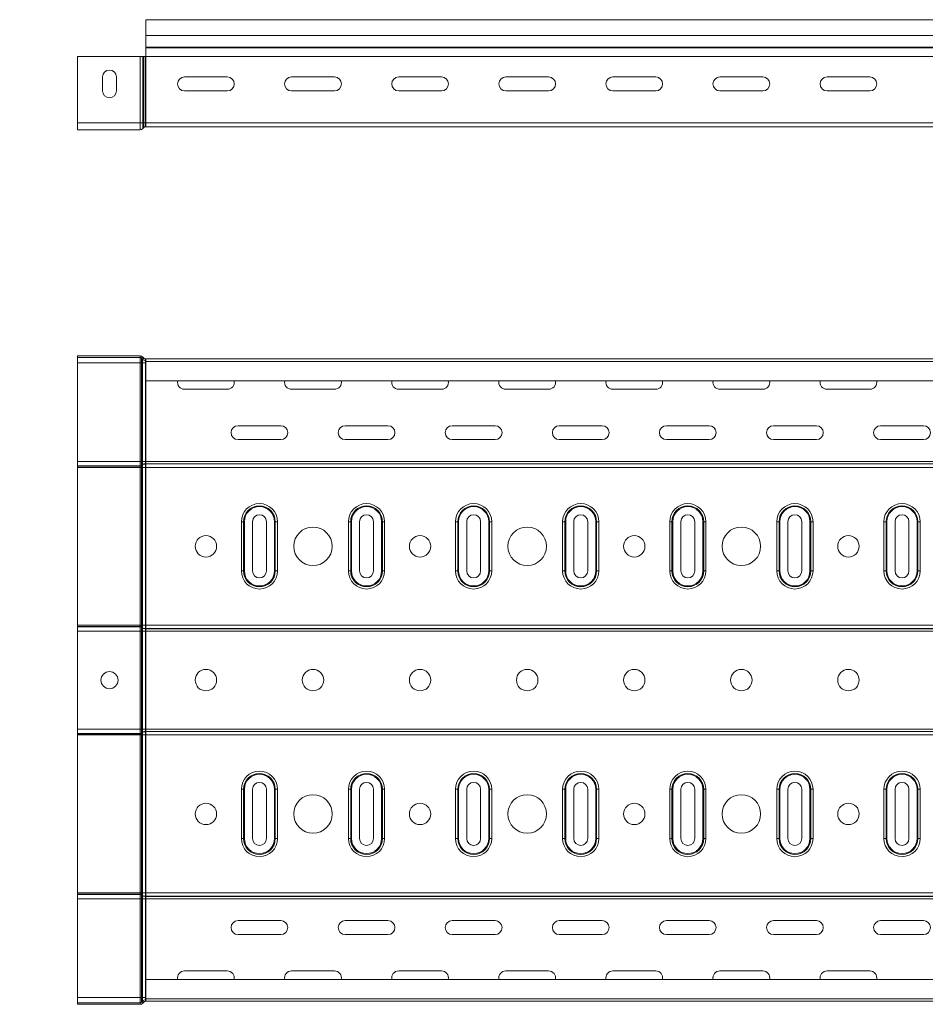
# Model space of a CAD drawing. Header units: millimetres. Extents: x -583 to 2827, y -4183 to -259.
# Tile 4 of 19: x 270 to 692, y -2874 to -2414. Entities that reach past the tile are written whole.
import ezdxf

# ---------------------------------------------------------------- set-up
doc = ezdxf.new("R2010")
doc.units = ezdxf.units.MM
doc.styles.add('SLDTEXTSTYLE0', font='TXT', dxfattribs={"width": 0.7, "bigfont": 'bigfont'})

msp = doc.modelspace()

# ---------------------------------------------------------------- linework, layer by layer
at = {"color": 7, "linetype": 'Continuous', "lineweight": 15}
for p, q in [((2796.48, -2414.03), (328.48, -2414.03)), ((328.48, -2421.48), (328.48, -2414.03)), ((328.48, -2421.48), (2796.48, -2421.48)), ((328.48, -2426.79), (328.48, -2421.48)), ((328.48, -2427.16), (328.48, -2426.79)), ((328.48, -2426.79), (2796.48, -2426.79)), ((328.48, -2431.29), (328.48, -2427.16)), ((328.48, -2427.16), (2796.48, -2427.16)), ((325.81, -2431.29), (296.48, -2431.29)), ((296.48, -2462.23), (296.48, -2431.29)), ((325.81, -2462.23), (325.81, -2431.29)), ((327, -2431.29), (325.81, -2431.29)), ((327, -2462.23), (327, -2431.29)), ((327.47, -2431.29), (327, -2431.29)), ((327.47, -2462.23), (327.47, -2431.29)), ((328.28, -2431.29), (327.47, -2431.29)), ((328.28, -2462.23), (328.28, -2431.29)), ((328.48, -2431.29), (328.28, -2431.29)), ((328.48, -2431.29), (2796.48, -2431.29)), ((328.48, -2462.23), (328.48, -2431.29)), ((308.23, -2440.78), (308.23, -2447.28)), ((314.73, -2447.28), (314.73, -2440.78)), ((366.48, -2440.78), (346.48, -2440.78)), ((416.48, -2440.78), (396.48, -2440.78)), ((466.48, -2440.78), (446.48, -2440.78)), ((516.48, -2440.78), (496.48, -2440.78)), ((566.48, -2440.78), (546.48, -2440.78)), ((616.48, -2440.78), (596.48, -2440.78)), ((666.48, -2440.78), (646.48, -2440.78)), ((346.48, -2447.28), (366.48, -2447.28)), ((396.48, -2447.28), (416.48, -2447.28)), ((446.48, -2447.28), (466.48, -2447.28)), ((496.48, -2447.28), (516.48, -2447.28)), ((546.48, -2447.28), (566.48, -2447.28)), ((596.48, -2447.28), (616.48, -2447.28)), ((646.48, -2447.28), (666.48, -2447.28)), ((325.81, -2462.23), (296.48, -2462.23)), ((296.48, -2465.43), (296.48, -2462.23)), ((325.81, -2465.43), (325.81, -2462.23)), ((327, -2462.23), (325.81, -2462.23)), ((327, -2464.91), (327, -2462.23)), ((327.47, -2462.23), (327, -2462.23)), ((327.47, -2464.39), (327, -2464.91)), ((327.47, -2464.39), (327.47, -2462.23)), ((328.28, -2462.23), (327.47, -2462.23)), ((328.28, -2464.03), (328.28, -2462.23)), ((328.48, -2462.23), (328.28, -2462.23)), ((328.48, -2464.03), (328.28, -2464.03)), ((328.48, -2462.23), (2796.48, -2462.23)), ((328.48, -2464.03), (328.48, -2462.23)), ((328.48, -2464.03), (2796.48, -2464.03)), ((325.81, -2465.43), (296.48, -2465.43)), ((296.48, -2571.77), (296.48, -2571.07)), ((325.81, -2571.07), (296.48, -2571.07)), ((325.81, -2571.77), (296.48, -2571.77)), ((296.48, -2571.77), (296.48, -2574.27)), ((325.81, -2574.27), (296.48, -2574.27)), ((296.48, -2574.27), (296.48, -2620.36)), ((325.81, -2571.77), (325.81, -2571.07)), ((325.81, -2571.77), (325.81, -2574.27)), ((326.48, -2574.27), (325.81, -2574.27)), ((325.81, -2574.27), (325.81, -2620.36)), ((326.48, -2572.06), (327, -2571.59)), ((326.95, -2572.58), (326.48, -2572.06)), ((326.48, -2572.06), (326.48, -2574.27)), ((326.95, -2574.27), (326.48, -2574.27)), ((326.48, -2574.27), (326.48, -2620.36)), ((326.95, -2572.58), (327.47, -2572.11)), ((326.95, -2572.58), (326.95, -2574.27)), ((328.28, -2574.27), (326.95, -2574.27)), ((326.95, -2574.27), (326.95, -2620.36)), ((327.47, -2572.11), (327, -2571.59)), ((328.28, -2573.17), (328.28, -2572.47)), ((328.48, -2572.47), (328.28, -2572.47)), ((328.48, -2573.17), (328.28, -2573.17)), ((328.28, -2573.17), (328.28, -2574.27)), ((328.48, -2574.27), (328.28, -2574.27)), ((328.28, -2574.27), (328.28, -2620.36)), ((328.48, -2573.59), (328.48, -2572.47)), ((328.48, -2572.47), (2796.48, -2572.47)), ((2796.48, -2573.59), (328.48, -2573.59)), ((328.48, -2582.69), (328.48, -2573.59)), ((328.48, -2582.69), (2796.48, -2582.69)), ((328.48, -2582.69), (328.48, -2620.36)), ((366.48, -2586.64), (346.48, -2586.64)), ((416.48, -2586.64), (396.48, -2586.64)), ((466.48, -2586.64), (446.48, -2586.64)), ((516.48, -2586.64), (496.48, -2586.64)), ((566.48, -2586.64), (546.48, -2586.64)), ((616.48, -2586.64), (596.48, -2586.64)), ((666.48, -2586.64), (646.48, -2586.64)), ((371.48, -2603.64), (391.48, -2603.64)), ((421.48, -2603.64), (441.48, -2603.64)), ((471.48, -2603.64), (491.48, -2603.64)), ((521.48, -2603.64), (541.48, -2603.64)), ((571.48, -2603.64), (591.48, -2603.64)), ((621.48, -2603.64), (641.48, -2603.64)), ((671.48, -2603.64), (691.48, -2603.64)), ((391.48, -2610.14), (371.48, -2610.14)), ((441.48, -2610.14), (421.48, -2610.14)), ((491.48, -2610.14), (471.48, -2610.14)), ((541.48, -2610.14), (521.48, -2610.14)), ((591.48, -2610.14), (571.48, -2610.14)), ((641.48, -2610.14), (621.48, -2610.14)), ((691.48, -2610.14), (671.48, -2610.14)), ((325.81, -2620.36), (296.48, -2620.36)), ((296.48, -2620.36), (296.48, -2622.41)), ((326.48, -2620.36), (325.81, -2620.36)), ((325.81, -2620.36), (325.81, -2622.41)), ((326.95, -2620.36), (326.48, -2620.36)), ((326.48, -2620.36), (326.48, -2622.2)), ((328.28, -2620.36), (326.95, -2620.36)), ((326.95, -2620.36), (326.95, -2621.83)), ((328.48, -2620.36), (328.28, -2620.36)), ((328.28, -2620.36), (328.28, -2621.42)), ((328.48, -2620.36), (2796.48, -2620.36)), ((328.48, -2620.36), (328.48, -2621.42)), ((325.81, -2622.41), (296.48, -2622.41)), ((296.48, -2622.41), (296.48, -2622.52)), ((325.81, -2622.52), (296.48, -2622.52)), ((296.48, -2622.52), (296.48, -2623.09)), ((325.81, -2623.09), (296.48, -2623.09)), ((296.48, -2623.09), (296.48, -2696.85)), ((325.81, -2622.41), (325.81, -2622.52)), ((325.81, -2622.52), (325.81, -2623.09)), ((326.48, -2623.09), (325.81, -2623.09)), ((325.81, -2623.09), (325.81, -2696.85)), ((326.95, -2621.83), (326.48, -2622.2)), ((326.95, -2621.95), (326.48, -2622.32)), ((326.48, -2622.2), (326.48, -2622.32)), ((326.48, -2622.32), (326.48, -2623.09)), ((326.95, -2623.09), (326.48, -2623.09)), ((326.48, -2623.09), (326.48, -2696.85)), ((326.95, -2621.83), (326.95, -2621.95)), ((326.95, -2621.95), (326.95, -2623.09)), ((328.28, -2623.09), (326.95, -2623.09)), ((326.95, -2623.09), (326.95, -2696.85)), ((328.28, -2621.42), (328.28, -2621.53)), ((328.48, -2621.42), (328.28, -2621.42)), ((328.28, -2621.53), (328.28, -2623.09)), ((328.48, -2621.53), (328.28, -2621.53)), ((328.28, -2623.09), (328.28, -2696.85)), ((328.48, -2623.09), (328.28, -2623.09)), ((328.48, -2621.42), (328.48, -2621.53)), ((328.48, -2621.42), (2796.48, -2621.42)), ((328.48, -2621.53), (2796.48, -2621.53)), ((328.48, -2621.53), (328.48, -2623.09)), ((328.48, -2623.09), (2796.48, -2623.09)), ((328.48, -2623.09), (328.48, -2696.85)), ((373.03, -2671.47), (373.03, -2648.47)), ((373.03, -2648.47), (374.07, -2648.47)), ((374.07, -2671.47), (374.07, -2648.47)), ((374.07, -2648.47), (374.45, -2648.47)), ((374.45, -2648.47), (374.45, -2671.47)), ((378.23, -2671.47), (378.23, -2648.47)), ((384.73, -2648.47), (384.73, -2671.47)), ((388.51, -2671.47), (388.51, -2648.47)), ((388.51, -2648.47), (388.89, -2648.47)), ((388.89, -2648.47), (388.89, -2671.47)), ((388.89, -2648.47), (389.93, -2648.47)), ((389.93, -2648.47), (389.93, -2671.47)), ((423.03, -2671.47), (423.03, -2648.47)), ((423.03, -2648.47), (424.07, -2648.47)), ((424.07, -2671.47), (424.07, -2648.47)), ((424.45, -2648.47), (424.07, -2648.47)), ((424.45, -2648.47), (424.45, -2671.47)), ((428.23, -2671.47), (428.23, -2648.47)), ((434.73, -2648.47), (434.73, -2671.47)), ((438.51, -2671.47), (438.51, -2648.47)), ((438.51, -2648.47), (438.89, -2648.47)), ((438.89, -2648.47), (438.89, -2671.47)), ((438.89, -2648.47), (439.93, -2648.47)), ((439.93, -2648.47), (439.93, -2671.47)), ((473.03, -2671.47), (473.03, -2648.47)), ((473.03, -2648.47), (474.07, -2648.47)), ((474.07, -2671.47), (474.07, -2648.47)), ((474.07, -2648.47), (474.45, -2648.47)), ((474.45, -2648.47), (474.45, -2671.47)), ((478.23, -2671.47), (478.23, -2648.47)), ((484.73, -2648.47), (484.73, -2671.47)), ((488.51, -2671.47), (488.51, -2648.47)), ((488.51, -2648.47), (488.89, -2648.47)), ((488.89, -2648.47), (488.89, -2671.47)), ((488.89, -2648.47), (489.93, -2648.47)), ((489.93, -2648.47), (489.93, -2671.47)), ((523.03, -2671.47), (523.03, -2648.47)), ((523.03, -2648.47), (524.07, -2648.47)), ((524.07, -2671.47), (524.07, -2648.47)), ((524.45, -2648.47), (524.07, -2648.47)), ((524.45, -2648.47), (524.45, -2671.47)), ((528.23, -2671.47), (528.23, -2648.47)), ((534.73, -2648.47), (534.73, -2671.47)), ((538.51, -2671.47), (538.51, -2648.47)), ((538.51, -2648.47), (538.89, -2648.47)), ((538.89, -2648.47), (538.89, -2671.47)), ((538.89, -2648.47), (539.93, -2648.47)), ((539.93, -2648.47), (539.93, -2671.47)), ((573.03, -2671.47), (573.03, -2648.47)), ((573.03, -2648.47), (574.07, -2648.47)), ((574.07, -2671.47), (574.07, -2648.47)), ((574.07, -2648.47), (574.45, -2648.47)), ((574.45, -2648.47), (574.45, -2671.47)), ((578.23, -2671.47), (578.23, -2648.47)), ((584.73, -2648.47), (584.73, -2671.47)), ((588.51, -2671.47), (588.51, -2648.47)), ((588.51, -2648.47), (588.89, -2648.47)), ((588.89, -2648.47), (588.89, -2671.47)), ((588.89, -2648.47), (589.93, -2648.47)), ((589.93, -2648.47), (589.93, -2671.47)), ((623.03, -2671.47), (623.03, -2648.47)), ((623.03, -2648.47), (624.07, -2648.47)), ((624.07, -2671.47), (624.07, -2648.47)), ((624.45, -2648.47), (624.07, -2648.47)), ((624.45, -2648.47), (624.45, -2671.47)), ((628.23, -2671.47), (628.23, -2648.47)), ((634.73, -2648.47), (634.73, -2671.47)), ((638.51, -2671.47), (638.51, -2648.47)), ((638.51, -2648.47), (638.89, -2648.47)), ((638.89, -2648.47), (638.89, -2671.47)), ((638.89, -2648.47), (639.93, -2648.47)), ((639.93, -2648.47), (639.93, -2671.47)), ((673.03, -2671.47), (673.03, -2648.47)), ((673.03, -2648.47), (674.07, -2648.47)), ((674.07, -2671.47), (674.07, -2648.47)), ((674.07, -2648.47), (674.45, -2648.47)), ((674.45, -2648.47), (674.45, -2671.47)), ((678.23, -2671.47), (678.23, -2648.47)), ((684.73, -2648.47), (684.73, -2671.47)), ((688.51, -2671.47), (688.51, -2648.47)), ((688.51, -2648.47), (688.89, -2648.47)), ((688.89, -2648.47), (688.89, -2671.47)), ((688.89, -2648.47), (689.93, -2648.47)), ((689.93, -2648.47), (689.93, -2671.47)), ((373.03, -2671.47), (374.07, -2671.47)), ((374.07, -2671.47), (374.45, -2671.47)), ((388.51, -2671.47), (388.89, -2671.47)), ((388.89, -2671.47), (389.93, -2671.47)), ((423.03, -2671.47), (424.07, -2671.47)), ((424.07, -2671.47), (424.45, -2671.47)), ((438.89, -2671.47), (438.51, -2671.47)), ((438.89, -2671.47), (439.93, -2671.47)), ((473.03, -2671.47), (474.07, -2671.47)), ((474.07, -2671.47), (474.45, -2671.47)), ((488.51, -2671.47), (488.89, -2671.47)), ((488.89, -2671.47), (489.93, -2671.47)), ((523.03, -2671.47), (524.07, -2671.47)), ((524.07, -2671.47), (524.45, -2671.47)), ((538.89, -2671.47), (538.51, -2671.47)), ((538.89, -2671.47), (539.93, -2671.47)), ((573.03, -2671.47), (574.07, -2671.47)), ((574.07, -2671.47), (574.45, -2671.47)), ((588.51, -2671.47), (588.89, -2671.47)), ((588.89, -2671.47), (589.93, -2671.47)), ((623.03, -2671.47), (624.07, -2671.47)), ((624.07, -2671.47), (624.45, -2671.47)), ((638.89, -2671.47), (638.51, -2671.47)), ((638.89, -2671.47), (639.93, -2671.47)), ((673.03, -2671.47), (674.07, -2671.47)), ((674.07, -2671.47), (674.45, -2671.47)), ((688.51, -2671.47), (688.89, -2671.47)), ((688.89, -2671.47), (689.93, -2671.47)), ((325.81, -2696.85), (296.48, -2696.85)), ((296.48, -2696.85), (296.48, -2697.41)), ((325.81, -2697.41), (296.48, -2697.41)), ((296.48, -2697.41), (296.48, -2697.53)), ((325.81, -2697.53), (296.48, -2697.53)), ((296.48, -2697.53), (296.48, -2699.58)), ((326.48, -2696.85), (325.81, -2696.85)), ((325.81, -2696.85), (325.81, -2697.41)), ((325.81, -2697.41), (325.81, -2697.53)), ((325.81, -2697.53), (325.81, -2699.58)), ((326.95, -2696.85), (326.48, -2696.85)), ((326.48, -2696.85), (326.48, -2697.62)), ((326.95, -2697.99), (326.48, -2697.62)), ((326.48, -2697.62), (326.48, -2697.74)), ((326.95, -2698.1), (326.48, -2697.74)), ((326.48, -2697.74), (326.48, -2699.58)), ((328.28, -2696.85), (326.95, -2696.85)), ((326.95, -2696.85), (326.95, -2697.99)), ((326.95, -2697.99), (326.95, -2698.1)), ((326.95, -2698.1), (326.95, -2699.58)), ((328.48, -2696.85), (328.28, -2696.85)), ((328.28, -2696.85), (328.28, -2698.4)), ((328.48, -2698.4), (328.28, -2698.4)), ((328.28, -2698.4), (328.28, -2698.52)), ((328.48, -2698.52), (328.28, -2698.52)), ((328.28, -2698.52), (328.28, -2699.58)), ((328.48, -2696.85), (2796.48, -2696.85)), ((328.48, -2696.85), (328.48, -2698.4)), ((328.48, -2698.4), (2796.48, -2698.4)), ((328.48, -2698.4), (328.48, -2698.52)), ((328.48, -2698.52), (2796.48, -2698.52)), ((328.48, -2698.52), (328.48, -2699.58)), ((325.81, -2699.58), (296.48, -2699.58)), ((296.48, -2699.58), (296.48, -2745.36)), ((326.48, -2699.58), (325.81, -2699.58)), ((325.81, -2699.58), (325.81, -2745.36)), ((326.95, -2699.58), (326.48, -2699.58)), ((326.48, -2699.58), (326.48, -2745.36)), ((328.28, -2699.58), (326.95, -2699.58)), ((326.95, -2699.58), (326.95, -2745.36)), ((328.48, -2699.58), (328.28, -2699.58)), ((328.28, -2699.58), (328.28, -2745.36)), ((328.48, -2699.58), (2796.48, -2699.58)), ((328.48, -2699.58), (328.48, -2745.36)), ((325.81, -2745.36), (296.48, -2745.36)), ((296.48, -2745.36), (296.48, -2747.41)), ((325.81, -2747.41), (296.48, -2747.41)), ((296.48, -2747.41), (296.48, -2747.52)), ((325.81, -2747.52), (296.48, -2747.52)), ((296.48, -2747.52), (296.48, -2748.09)), ((325.81, -2748.09), (296.48, -2748.09)), ((296.48, -2748.09), (296.48, -2821.85)), ((326.48, -2745.36), (325.81, -2745.36)), ((325.81, -2745.36), (325.81, -2747.41)), ((325.81, -2747.41), (325.81, -2747.52)), ((325.81, -2747.52), (325.81, -2748.09)), ((326.48, -2748.09), (325.81, -2748.09)), ((325.81, -2748.09), (325.81, -2821.85)), ((326.95, -2745.36), (326.48, -2745.36)), ((326.48, -2745.36), (326.48, -2747.2)), ((326.95, -2746.83), (326.48, -2747.2)), ((326.95, -2746.95), (326.48, -2747.32)), ((326.48, -2747.2), (326.48, -2747.32)), ((326.48, -2747.32), (326.48, -2748.09)), ((326.95, -2748.09), (326.48, -2748.09)), ((326.48, -2748.09), (326.48, -2821.85)), ((328.28, -2745.36), (326.95, -2745.36)), ((326.95, -2745.36), (326.95, -2746.83)), ((326.95, -2746.83), (326.95, -2746.95)), ((326.95, -2746.95), (326.95, -2748.09)), ((328.28, -2748.09), (326.95, -2748.09)), ((326.95, -2748.09), (326.95, -2821.85)), ((328.48, -2745.36), (328.28, -2745.36)), ((328.28, -2745.36), (328.28, -2746.42)), ((328.28, -2746.42), (328.28, -2746.53)), ((328.48, -2746.42), (328.28, -2746.42)), ((328.48, -2746.53), (328.28, -2746.53)), ((328.28, -2746.53), (328.28, -2748.09)), ((328.28, -2748.09), (328.28, -2821.85)), ((328.48, -2748.09), (328.28, -2748.09)), ((328.48, -2745.36), (328.48, -2746.42)), ((328.48, -2745.36), (2796.48, -2745.36)), ((328.48, -2746.42), (2796.48, -2746.42)), ((328.48, -2746.42), (328.48, -2746.53)), ((328.48, -2746.53), (2796.48, -2746.53)), ((328.48, -2746.53), (328.48, -2748.09)), ((328.48, -2748.09), (2796.48, -2748.09)), ((328.48, -2748.09), (328.48, -2821.85)), ((373.03, -2796.47), (373.03, -2773.47)), ((373.03, -2773.47), (374.07, -2773.47)), ((374.07, -2796.47), (374.07, -2773.47)), ((374.07, -2773.47), (374.45, -2773.47)), ((374.45, -2773.47), (374.45, -2796.47)), ((378.23, -2796.47), (378.23, -2773.47)), ((384.73, -2773.47), (384.73, -2796.47)), ((388.51, -2773.47), (388.89, -2773.47)), ((388.51, -2796.47), (388.51, -2773.47)), ((388.89, -2773.47), (389.93, -2773.47)), ((388.89, -2773.47), (388.89, -2796.47)), ((389.93, -2773.47), (389.93, -2796.47)), ((423.03, -2796.47), (423.03, -2773.47)), ((423.03, -2773.47), (424.07, -2773.47)), ((424.07, -2796.47), (424.07, -2773.47)), ((424.07, -2773.47), (424.45, -2773.47)), ((424.45, -2773.47), (424.45, -2796.47)), ((428.23, -2796.47), (428.23, -2773.47)), ((434.73, -2773.47), (434.73, -2796.47)), ((438.51, -2773.47), (438.89, -2773.47)), ((438.51, -2796.47), (438.51, -2773.47)), ((438.89, -2773.47), (439.93, -2773.47)), ((438.89, -2773.47), (438.89, -2796.47)), ((439.93, -2773.47), (439.93, -2796.47)), ((473.03, -2796.47), (473.03, -2773.47)), ((473.03, -2773.47), (474.07, -2773.47)), ((474.07, -2796.47), (474.07, -2773.47)), ((474.07, -2773.47), (474.45, -2773.47)), ((474.45, -2773.47), (474.45, -2796.47)), ((478.23, -2796.47), (478.23, -2773.47)), ((484.73, -2773.47), (484.73, -2796.47)), ((488.51, -2773.47), (488.89, -2773.47)), ((488.51, -2796.47), (488.51, -2773.47)), ((488.89, -2773.47), (489.93, -2773.47)), ((488.89, -2773.47), (488.89, -2796.47)), ((489.93, -2773.47), (489.93, -2796.47)), ((523.03, -2796.47), (523.03, -2773.47)), ((523.03, -2773.47), (524.07, -2773.47)), ((524.07, -2796.47), (524.07, -2773.47)), ((524.07, -2773.47), (524.45, -2773.47)), ((524.45, -2773.47), (524.45, -2796.47)), ((528.23, -2796.47), (528.23, -2773.47)), ((534.73, -2773.47), (534.73, -2796.47)), ((538.51, -2773.47), (538.89, -2773.47)), ((538.51, -2796.47), (538.51, -2773.47)), ((538.89, -2773.47), (539.93, -2773.47)), ((538.89, -2773.47), (538.89, -2796.47)), ((539.93, -2773.47), (539.93, -2796.47)), ((573.03, -2796.47), (573.03, -2773.47)), ((573.03, -2773.47), (574.07, -2773.47)), ((574.07, -2796.47), (574.07, -2773.47)), ((574.07, -2773.47), (574.45, -2773.47)), ((574.45, -2773.47), (574.45, -2796.47)), ((578.23, -2796.47), (578.23, -2773.47)), ((584.73, -2773.47), (584.73, -2796.47)), ((588.51, -2773.47), (588.89, -2773.47)), ((588.51, -2796.47), (588.51, -2773.47)), ((588.89, -2773.47), (589.93, -2773.47)), ((588.89, -2773.47), (588.89, -2796.47)), ((589.93, -2773.47), (589.93, -2796.47)), ((623.03, -2796.47), (623.03, -2773.47)), ((623.03, -2773.47), (624.07, -2773.47)), ((624.07, -2796.47), (624.07, -2773.47)), ((624.07, -2773.47), (624.45, -2773.47)), ((624.45, -2773.47), (624.45, -2796.47)), ((628.23, -2796.47), (628.23, -2773.47)), ((634.73, -2773.47), (634.73, -2796.47)), ((638.51, -2773.47), (638.89, -2773.47)), ((638.51, -2796.47), (638.51, -2773.47)), ((638.89, -2773.47), (639.93, -2773.47)), ((638.89, -2773.47), (638.89, -2796.47)), ((639.93, -2773.47), (639.93, -2796.47)), ((673.03, -2796.47), (673.03, -2773.47)), ((673.03, -2773.47), (674.07, -2773.47)), ((674.07, -2796.47), (674.07, -2773.47)), ((674.07, -2773.47), (674.45, -2773.47)), ((674.45, -2773.47), (674.45, -2796.47)), ((678.23, -2796.47), (678.23, -2773.47)), ((684.73, -2773.47), (684.73, -2796.47)), ((688.51, -2773.47), (688.89, -2773.47)), ((688.51, -2796.47), (688.51, -2773.47)), ((688.89, -2773.47), (689.93, -2773.47)), ((688.89, -2773.47), (688.89, -2796.47)), ((689.93, -2773.47), (689.93, -2796.47)), ((373.03, -2796.47), (374.07, -2796.47)), ((374.07, -2796.47), (374.45, -2796.47)), ((388.51, -2796.47), (388.89, -2796.47)), ((388.89, -2796.47), (389.93, -2796.47)), ((423.03, -2796.47), (424.07, -2796.47)), ((424.07, -2796.47), (424.45, -2796.47)), ((438.51, -2796.47), (438.89, -2796.47)), ((438.89, -2796.47), (439.93, -2796.47)), ((473.03, -2796.47), (474.07, -2796.47)), ((474.07, -2796.47), (474.45, -2796.47)), ((488.51, -2796.47), (488.89, -2796.47)), ((488.89, -2796.47), (489.93, -2796.47)), ((523.03, -2796.47), (524.07, -2796.47)), ((524.07, -2796.47), (524.45, -2796.47)), ((538.51, -2796.47), (538.89, -2796.47)), ((538.89, -2796.47), (539.93, -2796.47)), ((573.03, -2796.47), (574.07, -2796.47)), ((574.07, -2796.47), (574.45, -2796.47)), ((588.51, -2796.47), (588.89, -2796.47)), ((588.89, -2796.47), (589.93, -2796.47)), ((623.03, -2796.47), (624.07, -2796.47)), ((624.07, -2796.47), (624.45, -2796.47)), ((638.51, -2796.47), (638.89, -2796.47)), ((638.89, -2796.47), (639.93, -2796.47)), ((673.03, -2796.47), (674.07, -2796.47)), ((674.07, -2796.47), (674.45, -2796.47)), ((688.51, -2796.47), (688.89, -2796.47)), ((688.89, -2796.47), (689.93, -2796.47)), ((325.81, -2821.85), (296.48, -2821.85)), ((296.48, -2821.85), (296.48, -2822.41)), ((325.81, -2822.41), (296.48, -2822.41)), ((296.48, -2822.41), (296.48, -2822.53)), ((325.81, -2822.53), (296.48, -2822.53)), ((296.48, -2822.53), (296.48, -2824.58)), ((326.48, -2821.85), (325.81, -2821.85)), ((325.81, -2821.85), (325.81, -2822.41)), ((325.81, -2822.41), (325.81, -2822.53)), ((325.81, -2822.53), (325.81, -2824.58)), ((326.95, -2821.85), (326.48, -2821.85)), ((326.48, -2821.85), (326.48, -2822.62)), ((326.95, -2822.99), (326.48, -2822.62)), ((326.48, -2822.62), (326.48, -2822.74)), ((326.95, -2823.1), (326.48, -2822.74)), ((326.48, -2822.74), (326.48, -2824.58)), ((328.28, -2821.85), (326.95, -2821.85)), ((326.95, -2821.85), (326.95, -2822.99)), ((326.95, -2822.99), (326.95, -2823.1)), ((326.95, -2823.1), (326.95, -2824.58)), ((328.48, -2821.85), (328.28, -2821.85)), ((328.28, -2821.85), (328.28, -2823.4)), ((328.48, -2823.4), (328.28, -2823.4)), ((328.28, -2823.4), (328.28, -2823.52)), ((328.48, -2821.85), (2796.48, -2821.85)), ((328.48, -2821.85), (328.48, -2823.4)), ((328.48, -2823.4), (2796.48, -2823.4)), ((328.48, -2823.4), (328.48, -2823.52)), ((325.81, -2824.58), (296.48, -2824.58)), ((296.48, -2824.58), (296.48, -2870.67)), ((326.48, -2824.58), (325.81, -2824.58)), ((325.81, -2824.58), (325.81, -2870.67)), ((326.95, -2824.58), (326.48, -2824.58)), ((326.48, -2824.58), (326.48, -2870.67)), ((328.28, -2824.58), (326.95, -2824.58)), ((326.95, -2824.58), (326.95, -2870.67)), ((328.48, -2823.52), (328.28, -2823.52)), ((328.28, -2823.52), (328.28, -2824.58)), ((328.48, -2824.58), (328.28, -2824.58)), ((328.28, -2824.58), (328.28, -2870.67)), ((328.48, -2823.52), (2796.48, -2823.52)), ((328.48, -2823.52), (328.48, -2824.58)), ((328.48, -2824.58), (2796.48, -2824.58)), ((328.48, -2824.58), (328.48, -2862.24)), ((371.48, -2834.79), (391.48, -2834.79)), ((421.48, -2834.79), (441.48, -2834.79)), ((471.48, -2834.79), (491.48, -2834.79)), ((521.48, -2834.79), (541.48, -2834.79)), ((571.48, -2834.79), (591.48, -2834.79)), ((621.48, -2834.79), (641.48, -2834.79)), ((671.48, -2834.79), (691.48, -2834.79)), ((391.48, -2841.29), (371.48, -2841.29)), ((441.48, -2841.29), (421.48, -2841.29)), ((491.48, -2841.29), (471.48, -2841.29)), ((541.48, -2841.29), (521.48, -2841.29)), ((591.48, -2841.29), (571.48, -2841.29)), ((641.48, -2841.29), (621.48, -2841.29)), ((691.48, -2841.29), (671.48, -2841.29)), ((346.48, -2858.29), (366.48, -2858.29)), ((396.48, -2858.29), (416.48, -2858.29)), ((446.48, -2858.29), (466.48, -2858.29)), ((496.48, -2858.29), (516.48, -2858.29)), ((546.48, -2858.29), (566.48, -2858.29)), ((596.48, -2858.29), (616.48, -2858.29)), ((646.48, -2858.29), (666.48, -2858.29)), ((2796.48, -2862.24), (328.48, -2862.24)), ((328.48, -2871.34), (328.48, -2862.24)), ((325.81, -2870.67), (296.48, -2870.67)), ((296.48, -2870.67), (296.48, -2873.17)), ((296.48, -2873.17), (296.48, -2873.87)), ((325.81, -2873.17), (296.48, -2873.17)), ((325.81, -2873.87), (296.48, -2873.87)), ((326.48, -2870.67), (325.81, -2870.67)), ((325.81, -2870.67), (325.81, -2873.17)), ((325.81, -2873.17), (325.81, -2873.87)), ((326.95, -2870.67), (326.48, -2870.67)), ((326.48, -2870.67), (326.48, -2872.87)), ((326.95, -2872.36), (326.48, -2872.87)), ((326.48, -2872.87), (327, -2873.35)), ((328.28, -2870.67), (326.95, -2870.67)), ((326.95, -2870.67), (326.95, -2872.36)), ((326.95, -2872.36), (327.47, -2872.83)), ((327.47, -2872.83), (327, -2873.35)), ((328.48, -2870.67), (328.28, -2870.67)), ((328.28, -2870.67), (328.28, -2871.77)), ((328.28, -2871.77), (328.28, -2872.47)), ((328.48, -2871.77), (328.28, -2871.77)), ((328.48, -2872.47), (328.28, -2872.47)), ((328.48, -2871.34), (2796.48, -2871.34)), ((328.48, -2872.47), (328.48, -2871.34)), ((328.48, -2872.47), (2796.48, -2872.47))]:
    msp.add_line(p, q, dxfattribs=at)
for centre, radius in [((406.48, -2659.97), 9), ((506.48, -2659.97), 9), ((606.48, -2659.97), 9), ((356.48, -2659.97), 5), ((456.48, -2659.97), 5), ((556.48, -2659.97), 5), ((656.48, -2659.97), 5), ((356.48, -2722.47), 5), ((406.48, -2722.47), 5), ((456.48, -2722.47), 5), ((506.48, -2722.47), 5), ((556.48, -2722.47), 5), ((606.48, -2722.47), 5), ((656.48, -2722.47), 5), ((311.48, -2722.47), 4), ((406.48, -2784.97), 9), ((506.48, -2784.97), 9), ((606.48, -2784.97), 9), ((356.48, -2784.97), 5), ((456.48, -2784.97), 5), ((556.48, -2784.97), 5), ((656.48, -2784.97), 5)]:
    msp.add_circle(centre, radius, dxfattribs=at)
for centre, radius, start, end in [((311.48, -2440.78), 3.25, 0, 180), ((346.48, -2444.03), 3.25, 90, 270), ((366.48, -2444.03), 3.25, 270, 90), ((396.48, -2444.03), 3.25, 90, 270), ((416.48, -2444.03), 3.25, 270, 90), ((446.48, -2444.03), 3.25, 90, 270), ((466.48, -2444.03), 3.25, 270, 90), ((496.48, -2444.03), 3.25, 90, 270), ((516.48, -2444.03), 3.25, 270, 90), ((546.48, -2444.03), 3.25, 90, 270), ((566.48, -2444.03), 3.25, 270, 90), ((596.48, -2444.03), 3.25, 90, 270), ((616.48, -2444.03), 3.25, 270, 90), ((646.48, -2444.03), 3.25, 90, 270), ((666.48, -2444.03), 3.25, 270, 90), ((311.48, -2447.28), 3.25, 180, 0), ((328.28, -2465.13), 1.1, 90, 137.6859), ((325.81, -2463.83), 1.6, 270, 317.6859), ((325.81, -2572.67), 1.6, 42.3141, 90), ((325.81, -2572.67), 0.9, 42.3141, 90), ((328.28, -2571.37), 1.8, 222.3141, 270), ((328.28, -2571.37), 1.1, 222.3141, 270), ((346.48, -2583.39), 3.25, 167.5493, 270), ((366.48, -2583.39), 3.25, 270, 12.4507), ((396.48, -2583.39), 3.25, 167.5493, 270), ((416.48, -2583.39), 3.25, 270, 12.4507), ((446.48, -2583.39), 3.25, 167.5493, 270), ((466.48, -2583.39), 3.25, 270, 12.4507), ((496.48, -2583.39), 3.25, 167.5493, 270), ((516.48, -2583.39), 3.25, 270, 12.4507), ((546.48, -2583.39), 3.25, 167.5493, 270), ((566.48, -2583.39), 3.25, 270, 12.4507), ((596.48, -2583.39), 3.25, 167.5493, 270), ((616.48, -2583.39), 3.25, 270, 12.4507), ((646.48, -2583.39), 3.25, 167.5493, 270), ((666.48, -2583.39), 3.25, 270, 12.4507), ((371.48, -2606.89), 3.25, 90, 270), ((391.48, -2606.89), 3.25, 270, 90), ((421.48, -2606.89), 3.25, 90, 270), ((441.48, -2606.89), 3.25, 270, 90), ((471.48, -2606.89), 3.25, 90, 270), ((491.48, -2606.89), 3.25, 270, 90), ((521.48, -2606.89), 3.25, 90, 270), ((541.48, -2606.89), 3.25, 270, 90), ((571.48, -2606.89), 3.25, 90, 270), ((591.48, -2606.89), 3.25, 270, 90), ((621.48, -2606.89), 3.25, 90, 270), ((641.48, -2606.89), 3.25, 270, 90), ((671.48, -2606.89), 3.25, 90, 270), ((691.48, -2606.89), 3.25, 270, 90), ((325.84, -2621.31), 1.1, 268.8057, 305.9028), ((325.84, -2621.43), 1.1, 268.8057, 305.9028), ((328.23, -2623.61), 2.19, 88.8057, 125.9028), ((328.23, -2623.73), 2.19, 88.8057, 125.9028), ((381.48, -2648.47), 8.45, 0, 180), ((381.48, -2648.47), 7.41, 0, 180), ((381.48, -2648.47), 7.03, 0, 180), ((431.48, -2648.47), 8.45, 0, 180), ((431.48, -2648.47), 7.41, 0, 180), ((431.48, -2648.47), 7.03, 0, 180), ((481.48, -2648.47), 8.45, 0, 180), ((481.48, -2648.47), 7.41, 0, 180), ((481.48, -2648.47), 7.03, 0, 180), ((531.48, -2648.47), 8.45, 0, 180), ((531.48, -2648.47), 7.41, 0, 180), ((531.48, -2648.47), 7.03, 0, 180), ((581.48, -2648.47), 8.45, 0, 180), ((581.48, -2648.47), 7.41, 0, 180), ((581.48, -2648.47), 7.03, 0, 180), ((631.48, -2648.47), 8.45, 0, 180), ((631.48, -2648.47), 7.41, 0, 180), ((631.48, -2648.47), 7.03, 0, 180), ((681.48, -2648.47), 8.45, 0, 180), ((681.48, -2648.47), 7.41, 0, 180), ((681.48, -2648.47), 7.03, 0, 180), ((381.48, -2648.47), 3.25, 0, 180), ((431.48, -2648.47), 3.25, 0, 180), ((481.48, -2648.47), 3.25, 0, 180), ((531.48, -2648.47), 3.25, 0, 180), ((581.48, -2648.47), 3.25, 0, 180), ((631.48, -2648.47), 3.25, 0, 180), ((681.48, -2648.47), 3.25, 0, 180), ((381.48, -2671.47), 8.45, 180, 0), ((381.48, -2671.47), 7.41, 180, 0), ((381.48, -2671.47), 7.03, 180, 0), ((381.48, -2671.47), 3.25, 180, 0), ((431.48, -2671.47), 8.45, 180, 0), ((431.48, -2671.47), 7.41, 180, 0), ((431.48, -2671.47), 7.03, 180, 0), ((431.48, -2671.47), 3.25, 180, 0), ((481.48, -2671.47), 8.45, 180, 0), ((481.48, -2671.47), 7.41, 180, 0), ((481.48, -2671.47), 7.03, 180, 0), ((481.48, -2671.47), 3.25, 180, 0), ((531.48, -2671.47), 8.45, 180, 0), ((531.48, -2671.47), 7.41, 180, 0), ((531.48, -2671.47), 7.03, 180, 0), ((531.48, -2671.47), 3.25, 180, 0), ((581.48, -2671.47), 8.45, 180, 0), ((581.48, -2671.47), 7.41, 180, 0), ((581.48, -2671.47), 7.03, 180, 0), ((581.48, -2671.47), 3.25, 180, 0), ((631.48, -2671.47), 8.45, 180, 0), ((631.48, -2671.47), 7.41, 180, 0), ((631.48, -2671.47), 7.03, 180, 0), ((631.48, -2671.47), 3.25, 180, 0), ((681.48, -2671.47), 8.45, 180, 0), ((681.48, -2671.47), 7.41, 180, 0), ((681.48, -2671.47), 7.03, 180, 0), ((681.48, -2671.47), 3.25, 180, 0), ((325.84, -2698.51), 1.1, 54.0972, 91.1943), ((325.84, -2698.62), 1.1, 54.0972, 91.1943), ((328.23, -2696.21), 2.19, 234.0972, 271.1943), ((328.23, -2696.33), 2.19, 234.0972, 271.1943), ((325.84, -2746.31), 1.1, 268.8057, 305.9028), ((325.84, -2746.43), 1.1, 268.8057, 305.9028), ((328.23, -2748.61), 2.19, 88.8057, 125.9028), ((328.23, -2748.73), 2.19, 88.8057, 125.9028), ((381.48, -2773.47), 8.45, 0, 180), ((381.48, -2773.47), 7.41, 0, 180), ((381.48, -2773.47), 7.03, 0, 180), ((431.48, -2773.47), 8.45, 0, 180), ((431.48, -2773.47), 7.41, 0, 180), ((431.48, -2773.47), 7.03, 0, 180), ((481.48, -2773.47), 8.45, 0, 180), ((481.48, -2773.47), 7.41, 0, 180), ((481.48, -2773.47), 7.03, 0, 180), ((531.48, -2773.47), 8.45, 0, 180), ((531.48, -2773.47), 7.41, 0, 180), ((531.48, -2773.47), 7.03, 0, 180), ((581.48, -2773.47), 8.45, 0, 180), ((581.48, -2773.47), 7.41, 0, 180), ((581.48, -2773.47), 7.03, 0, 180), ((631.48, -2773.47), 8.45, 0, 180), ((631.48, -2773.47), 7.41, 0, 180), ((631.48, -2773.47), 7.03, 0, 180), ((681.48, -2773.47), 8.45, 0, 180), ((681.48, -2773.47), 7.41, 0, 180), ((681.48, -2773.47), 7.03, 0, 180), ((381.48, -2773.47), 3.25, 0, 180), ((431.48, -2773.47), 3.25, 0, 180), ((481.48, -2773.47), 3.25, 0, 180), ((531.48, -2773.47), 3.25, 0, 180), ((581.48, -2773.47), 3.25, 0, 180), ((631.48, -2773.47), 3.25, 0, 180), ((681.48, -2773.47), 3.25, 0, 180), ((381.48, -2796.47), 8.45, 180, 0), ((381.48, -2796.47), 7.41, 180, 0), ((381.48, -2796.47), 7.03, 180, 0), ((381.48, -2796.47), 3.25, 180, 0), ((431.48, -2796.47), 8.45, 180, 0), ((431.48, -2796.47), 7.41, 180, 0), ((431.48, -2796.47), 7.03, 180, 0), ((431.48, -2796.47), 3.25, 180, 0), ((481.48, -2796.47), 8.45, 180, 0), ((481.48, -2796.47), 7.41, 180, 0), ((481.48, -2796.47), 7.03, 180, 0), ((481.48, -2796.47), 3.25, 180, 0), ((531.48, -2796.47), 8.45, 180, 0), ((531.48, -2796.47), 7.41, 180, 0), ((531.48, -2796.47), 7.03, 180, 0), ((531.48, -2796.47), 3.25, 180, 0), ((581.48, -2796.47), 8.45, 180, 0), ((581.48, -2796.47), 7.41, 180, 0), ((581.48, -2796.47), 7.03, 180, 0), ((581.48, -2796.47), 3.25, 180, 0), ((631.48, -2796.47), 8.45, 180, 0), ((631.48, -2796.47), 7.41, 180, 0), ((631.48, -2796.47), 7.03, 180, 0), ((631.48, -2796.47), 3.25, 180, 0), ((681.48, -2796.47), 8.45, 180, 0), ((681.48, -2796.47), 7.41, 180, 0), ((681.48, -2796.47), 7.03, 180, 0), ((681.48, -2796.47), 3.25, 180, 0), ((325.84, -2823.51), 1.1, 54.0972, 91.1943), ((325.84, -2823.62), 1.1, 54.0972, 91.1943), ((328.23, -2821.21), 2.19, 234.0972, 271.1943), ((328.23, -2821.33), 2.19, 234.0972, 271.1943), ((371.48, -2838.04), 3.25, 90, 270), ((391.48, -2838.04), 3.25, 270, 90), ((421.48, -2838.04), 3.25, 90, 270), ((441.48, -2838.04), 3.25, 270, 90), ((471.48, -2838.04), 3.25, 90, 270), ((491.48, -2838.04), 3.25, 270, 90), ((521.48, -2838.04), 3.25, 90, 270), ((541.48, -2838.04), 3.25, 270, 90), ((571.48, -2838.04), 3.25, 90, 270), ((591.48, -2838.04), 3.25, 270, 90), ((621.48, -2838.04), 3.25, 90, 270), ((641.48, -2838.04), 3.25, 270, 90), ((671.48, -2838.04), 3.25, 90, 270), ((691.48, -2838.04), 3.25, 270, 90), ((346.48, -2861.54), 3.25, 90, 192.4507), ((366.48, -2861.54), 3.25, 347.5493, 90), ((396.48, -2861.54), 3.25, 90, 192.4507), ((416.48, -2861.54), 3.25, 347.5493, 90), ((446.48, -2861.54), 3.25, 90, 192.4507), ((466.48, -2861.54), 3.25, 347.5493, 90), ((496.48, -2861.54), 3.25, 90, 192.4507), ((516.48, -2861.54), 3.25, 347.5493, 90), ((546.48, -2861.54), 3.25, 90, 192.4507), ((566.48, -2861.54), 3.25, 347.5493, 90), ((596.48, -2861.54), 3.25, 90, 192.4507), ((616.48, -2861.54), 3.25, 347.5493, 90), ((646.48, -2861.54), 3.25, 90, 192.4507), ((666.48, -2861.54), 3.25, 347.5493, 90), ((325.81, -2872.27), 0.9, 270, 317.6859), ((325.81, -2872.27), 1.6, 270, 317.6859), ((328.28, -2873.57), 1.8, 90, 137.6859), ((328.28, -2873.57), 1.1, 90, 137.6859)]:
    msp.add_arc(centre, radius, start, end, dxfattribs=at)

# ---------------------------------------------------------------- texts
at = {"color": 7, "linetype": 'Continuous', "lineweight": 0, "insert": (-582.13, -2439.4), "char_height": 30, "attachment_point": 1, "style": 'SLDTEXTSTYLE0'}
msp.add_mtext('011353 \\M+1844C\\M+18450\\M+1844D\\M+18448\\M+18453(\\M+1844D)-300\\M+1848750', dxfattribs=at)

doc.saveas('drawing.dxf')
